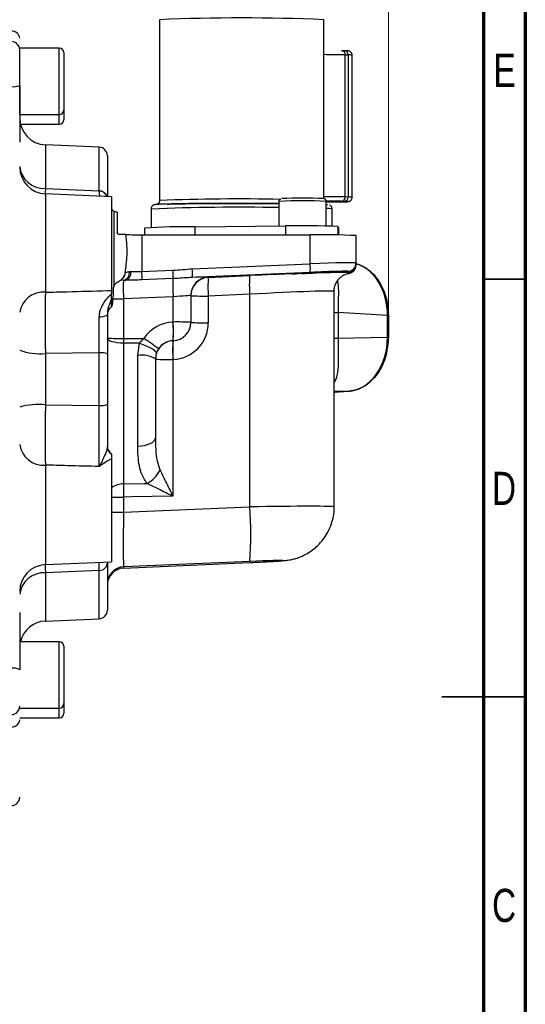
# Model space of a CAD drawing. Header units: inches. Extents: x 0.6 to 16.3, y 0.2 to 11.5.
# Tile 17 of 18: x 14 to 16.3, y 4.4 to 9. Entities that reach past the tile are written whole.
import ezdxf

# ---------------------------------------------------------------- set-up
doc = ezdxf.new("R2010")
doc.units = ezdxf.units.IN
doc.header["$MEASUREMENT"] = 0
doc.styles.add('SLDTEXTSTYLE0', font='TXT', dxfattribs={"width": 0.75})
doc.dimstyles.new('SLDDIMSTYLE1', dxfattribs={"dimtxt": 0.137795, "dimasz": 0.14, "dimexe": 0, "dimexo": 0.0625, "dimgap": 0.034449, "dimtad": 0, "dimdec": 1, "dimlfac": 1.5, "dimrnd": 1e-09, "dimzin": 12, "dimdsep": 46, "dimtxsty": 'SLDTEXTSTYLE0', "dimblk1": 'CLOSED', "dimblk2": 'CLOSED', "dimsah": 1, "dimcen": 0.09, "dimadec": 0, "dimazin": 3, "dimtfac": 1, "dimtdec": 1, "dimtofl": 0, "dimtmove": 0, "dimatfit": 3, "dimldrblk": 'CLOSED', "dimfxl": 0, "dimfrac": 2, "dimtolj": 1, "dimtzin": 12, "dimarcsym": 0})

# ---------------------------------------------------------------- blocks, each defined once
blk = doc.blocks.new('_Closed')
at = {"color": 0, "linetype": 'ByBlock', "lineweight": -2}
for p, q in [((-1, 0.166667), (0, 0)), ((-1, 0.166667), (-1, -0.166667)), ((0, 0), (-1, -0.166667)), ((0, 0), (-1, 0))]:
    blk.add_line(p, q, dxfattribs=at)
blk = doc.blocks.new('_D_10')
at = {"color": 7, "linetype": 'Continuous', "lineweight": 0}
for p, q in [((13.5654, 10.4435), (13.5234, 10.4435)), ((13.5234, 10.4435), (13.5234, 10.2248)), ((13.8709, 10.4435), (13.9128, 10.4435)), ((13.9128, 10.4435), (13.9128, 10.2248)), ((15.6929, 7.6548), (15.6929, 10.2844)), ((12.2376, 10.2451), (13.4026, 10.2451)), ((13.5234, 10.2248), (13.5654, 10.2248)), ((13.9128, 10.2248), (13.8709, 10.2248)), ((15.6929, 10.2451), (14.0337, 10.2451))]:
    blk.add_line(p, q, dxfattribs=at)
at = {"color": 7, "linetype": 'Continuous', "lineweight": 18, "xscale": 0.14, "yscale": 0.14, "rotation": 180.0000000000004}
blk.add_blockref('_Closed', (12.2376, 10.2451), dxfattribs=at)
at = {"color": 7, "linetype": 'Continuous', "lineweight": 18, "xscale": 0.14, "yscale": 0.14}
blk.add_blockref('_Closed', (15.6929, 10.2451), dxfattribs=at)
at = {"color": 7, "linetype": 'Continuous', "lineweight": 18, "char_height": 0.1378, "attachment_point": 1, "style": 'SLDTEXTSTYLE0'}
for s, insert in [('132', (13.5654, 10.4024)), ('5.2', (13.5909, 10.1962))]:
    blk.add_mtext(s, dxfattribs=dict(at, insert=insert))

msp = doc.modelspace()

# ---------------------------------------------------------------- linework, layer by layer
at = {"color": 7, "linetype": 'Continuous', "lineweight": 70}
for p, q in [((16.3386, 11.4961), (16.3386, 0.1969)), ((16.1417, 11.2992), (16.1417, 0.3937))]:
    msp.add_line(p, q, dxfattribs=at)
at = {"color": 7, "linetype": 'Continuous', "lineweight": 25}
for p, q in [((14.6134, 9.0383), (14.6134, 8.1856)), ((15.3878, 8.1938), (15.3878, 9.0383)), ((14.1406, 8.9044), (13.9539, 8.9044)), ((13.9539, 8.5918), (13.9539, 8.9044)), ((14.1619, 8.8831), (14.1619, 8.6131)), ((15.4728, 8.8921), (15.4722, 8.8921)), ((15.4859, 8.8917), (15.4728, 8.8921)), ((15.4896, 8.2024), (15.4896, 8.8723)), ((15.4896, 8.8723), (15.5027, 8.8719)), ((15.5027, 8.8719), (15.5027, 8.202)), ((15.5218, 8.2008), (15.5218, 8.8707)), ((13.9539, 8.5918), (14.1406, 8.5918)), ((14.1619, 8.6131), (14.1619, 8.5669)), ((13.9574, 8.5456), (14.1406, 8.5456)), ((14.329, 8.4373), (14.0751, 8.4483)), ((14.3673, 8.3973), (14.3673, 8.2042)), ((13.9539, 8.2797), (13.9539, 8.2797)), ((14.0751, 8.2425), (14.329, 8.2309)), ((14.3873, 8.2033), (14.0751, 8.217)), ((14.329, 8.2296), (14.329, 8.2309)), ((14.3873, 8.2033), (14.3873, 7.7614)), ((15.1763, 8.1816), (15.1763, 8.0657)), ((15.3994, 8.0656), (15.3994, 8.1816)), ((15.3994, 8.1786), (15.4357, 8.179)), ((15.4853, 8.1818), (15.4722, 8.1822)), ((15.4853, 8.1818), (15.4973, 8.1812)), ((15.5027, 8.202), (15.4896, 8.2024)), ((14.3973, 8.1349), (14.3973, 7.7817)), ((14.3995, 8.133), (14.3973, 8.1349)), ((14.4091, 8.1324), (14.3995, 8.133)), ((14.4091, 8.1324), (14.4139, 8.1316)), ((14.4139, 8.1316), (14.4139, 8.0353)), ((14.5734, 8.1456), (14.5734, 8.0582)), ((14.6457, 8.1689), (14.6444, 8.1689)), ((15.3998, 8.1668), (15.4074, 8.166)), ((15.4278, 8.065), (15.4278, 8.1456)), ((14.5423, 8.0555), (14.5423, 8.0244)), ((14.7814, 8.0621), (15.2081, 8.066)), ((15.4589, 8.0556), (15.4545, 8.0636)), ((15.4589, 8.0555), (15.4589, 8.0556)), ((15.4589, 8.023), (15.4589, 8.0555)), ((14.4545, 8.0253), (14.4239, 8.0253)), ((14.5301, 8.0244), (14.5301, 7.8509)), ((14.5301, 8.0244), (15.3238, 8.0239)), ((15.3238, 7.8877), (15.3238, 8.0239)), ((15.5406, 7.8918), (15.5406, 8.0201)), ((15.5406, 7.8918), (15.5406, 7.886)), ((14.4515, 7.8461), (14.4478, 7.8329)), ((14.5301, 7.8509), (14.6767, 7.8572)), ((14.7681, 7.8638), (15.3238, 7.8877)), ((15.3238, 7.8471), (14.7681, 7.8232)), ((15.5023, 7.846), (15.5023, 7.8518)), ((15.5406, 7.886), (15.5406, 7.8825)), ((14.4293, 7.8084), (14.4206, 7.8031)), ((14.4438, 7.8097), (14.4543, 7.8102)), ((14.4438, 7.8099), (14.4438, 7.8097)), ((14.677, 7.8176), (14.5305, 7.8113)), ((14.8435, 7.8235), (15.0388, 7.8319)), ((14.8435, 7.8242), (14.8435, 7.8235)), ((14.3873, 7.7614), (14.3873, 7.7462)), ((15.4373, 6.7414), (15.4373, 7.7581)), ((14.3873, 7.7222), (14.3873, 7.7462)), ((14.6777, 7.7318), (14.4438, 7.7217)), ((14.4438, 7.7217), (14.4438, 7.5358)), ((14.6777, 7.613), (14.6777, 7.7318)), ((14.7606, 7.7376), (14.7606, 7.6115)), ((15.0388, 7.7439), (14.8435, 7.7355)), ((14.8435, 7.7355), (14.8435, 7.6095)), ((15.0388, 6.7415), (15.0388, 7.7439)), ((15.4561, 7.6581), (15.4561, 7.5365)), ((15.6885, 7.6434), (15.4561, 7.6581)), ((15.6885, 7.5421), (15.6885, 7.6434)), ((15.6929, 7.6433), (15.6929, 7.6154)), ((15.6929, 7.6154), (15.6929, 7.6154)), ((15.6929, 7.6154), (15.6929, 7.542)), ((14.6768, 7.6129), (14.6777, 7.613)), ((14.7606, 7.6115), (14.7606, 7.6109)), ((14.4438, 7.5358), (14.4438, 7.5131)), ((14.6777, 7.525), (14.6768, 7.5249)), ((14.6768, 7.5249), (14.6768, 7.5244)), ((14.6768, 7.5244), (14.6777, 7.5244)), ((14.6777, 7.5244), (14.6777, 7.525)), ((15.4561, 7.5365), (15.6885, 7.5421)), ((15.6929, 7.542), (15.6929, 7.5406)), ((15.6929, 7.5406), (15.6929, 7.5406)), ((14.4438, 7.5131), (14.4438, 6.85)), ((14.5184, 7.5125), (14.4438, 7.5131)), ((14.511, 7.4555), (14.5184, 7.5125)), ((14.329, 7.4679), (14.0751, 7.4648)), ((14.0751, 7.4648), (14.0751, 7.2232)), ((14.329, 7.2198), (14.329, 7.4679)), ((14.3673, 7.4628), (14.3673, 7.2236)), ((14.511, 7.028), (14.511, 7.4555)), ((14.5976, 7.4635), (14.5939, 7.4388)), ((14.5939, 7.4388), (14.5939, 7.0664)), ((14.6768, 7.4364), (14.6768, 6.7916)), ((14.6777, 7.4364), (14.6768, 7.4364)), ((15.4394, 7.2827), (15.5025, 7.2863)), ((15.4406, 7.2827), (15.5037, 7.2863)), ((15.5037, 7.2863), (15.5131, 7.2875)), ((14.0751, 7.2232), (14.329, 7.2198)), ((14.3873, 6.9694), (14.3873, 6.4826)), ((14.4438, 6.7874), (14.4438, 6.716)), ((14.4438, 6.716), (15.0388, 6.7415)), ((14.0751, 6.469), (14.3873, 6.4826)), ((14.3673, 6.4817), (14.3673, 6.4738)), ((14.3673, 6.4738), (14.3673, 6.2539)), ((14.4437, 6.4524), (15.0389, 6.4789)), ((15.0388, 6.4843), (14.4438, 6.4587)), ((14.4438, 6.4525), (15.0388, 6.4789)), ((14.4438, 6.4587), (14.4438, 6.4525)), ((15.0388, 6.4789), (15.0389, 6.4789)), ((14.329, 6.4421), (14.0751, 6.4305)), ((13.9539, 6.3715), (13.9539, 6.3715)), ((14.0751, 6.2028), (14.329, 6.2139)), ((14.1406, 6.1056), (13.9539, 6.1056)), ((14.1619, 6.0843), (14.1619, 5.8143)), ((14.1619, 5.8143), (14.1619, 5.7681)), ((13.9539, 5.7929), (14.1406, 5.7929)), ((13.9539, 5.7467), (14.1406, 5.7467))]:
    msp.add_line(p, q, dxfattribs=at)
at = {"color": 8, "linetype": 'Continuous', "lineweight": 25}
for p, q in [((14.1406, 8.5918), (14.1406, 8.9044)), ((14.1406, 8.5456), (14.1406, 8.5918)), ((14.0751, 8.4483), (14.0751, 8.2425)), ((14.329, 8.2309), (14.329, 8.4373)), ((14.0751, 8.217), (14.0751, 7.7533)), ((14.3322, 8.2058), (14.329, 8.2296)), ((14.7814, 8.0242), (14.7814, 8.0621)), ((15.2081, 8.066), (15.2081, 8.0239)), ((15.4545, 8.0636), (15.4545, 8.0231)), ((15.4589, 8.023), (15.4589, 8.0556)), ((14.4438, 7.8099), (14.4291, 7.8083)), ((14.4438, 7.8097), (14.4305, 7.808)), ((15.5044, 7.8421), (15.508, 7.8432)), ((15.5025, 7.2863), (15.4373, 7.2847)), ((14.0751, 6.9384), (14.0751, 6.469)), ((14.0751, 6.4305), (14.0751, 6.2028)), ((14.329, 6.2139), (14.329, 6.4421)), ((14.1406, 5.7929), (14.1406, 6.1056)), ((14.1406, 5.7467), (14.1406, 5.7929))]:
    msp.add_line(p, q, dxfattribs=at)
at = {"color": 7, "linetype": 'Continuous', "lineweight": 35}
for p, q in [((16.1417, 7.815), (16.3386, 7.815)), ((16.3386, 5.8465), (15.9449, 5.8465)), ((16.1417, 5.8465), (16.3386, 5.8465))]:
    msp.add_line(p, q, dxfattribs=at)
at = {"color": 7, "linetype": 'Continuous', "lineweight": 25, "flags": 128}
for points in [[(14.4438, 7.5131), (14.4287, 7.5137), (14.4142, 7.515), (14.401, 7.5172), (14.3895, 7.5199), (14.38, 7.5233), (14.373, 7.527), (14.3687, 7.5311), (14.3673, 7.5353)], [(14.4438, 7.5358), (14.4807, 7.5355), (14.5396, 7.5351)], [(14.5184, 7.5125), (14.5349, 7.5073), (14.5505, 7.5012), (14.5648, 7.4947), (14.577, 7.4878), (14.5867, 7.4811), (14.5936, 7.4746), (14.5972, 7.4686), (14.5976, 7.4635)], [(14.511, 7.028), (14.5274, 7.029), (14.543, 7.0314), (14.5574, 7.035), (14.5699, 7.0398), (14.5801, 7.0456), (14.5877, 7.0521), (14.5924, 7.0591), (14.5939, 7.0664)], [(14.4438, 6.85), (14.5404, 6.8519), (14.5546, 6.8521)], [(14.6768, 6.7916), (14.4813, 6.7881), (14.4438, 6.7874)]]:
    msp.add_lwpolyline(points, dxfattribs=at)
at = {"color": 7, "linetype": 'Continuous', "lineweight": 25}
for centre, radius, start, end in [((15.0006, -0.1021), 9.1486, 87.57459, 92.42541), ((13.9173, 8.9473), 0.0368, 5.4248, 92.5663), ((13.9139, 8.8955), 0.04, 0, 89), ((14.1406, 8.8831), 0.0213, 0, 90), ((13.9242, 8.8), 0.0776, 262.9456, 292.5731), ((14.1406, 8.6131), 0.0213, 270, 0), ((14.0806, 8.5749), 0.1267, 180, 267.5), ((14.1406, 8.5669), 0.0213, 270, 0), ((14.3273, 8.3973), 0.04, 360, 87.5), ((14.069, 8.3581), 0.1157, 186.0334, 273.0291), ((14.0806, 8.3435), 0.1267, 180, 267.5), ((15.288, 5.692), 2.5048, 87.755, 92.2529), ((15.4706, 8.2012), 0.019, 274.8356, 3.5724), ((15.4837, 8.2008), 0.019, 274.8356, 3.5724), ((14.7362, 5.3819), 2.6806, 89.0333, 94.1487), ((15.2898, 3.7921), 4.2746, 87.7927, 91.0955), ((14.5217, 10.6208), 2.5964, 268.5164, 270.186), ((15.3764, 4.7875), 3.2368, 87.0931, 90.9317), ((15.5006, 7.8918), 0.04, 272.4959, 359.9963), ((14.4353, 7.845), 0.0361, 283.5248, 8.4378), ((14.4432, 7.8441), 0.0357, 288.0996, 10.6235), ((14.1727, 7.8282), 0.3582, 357.2969, 3.6356), ((14.3193, 7.8345), 0.3582, 357.2969, 3.6356), ((14.5284, 7.8435), 0.2406, 355.1574, 4.8426), ((15.0841, 7.8674), 0.2406, 355.1574, 4.8426), ((15.5006, 7.886), 0.04, 272.4959, 359.9963), ((15.5006, 7.8825), 0.04, 280.6104, 359.997), ((15.4521, 7.781), 0.776, 177.2969, 183.6356), ((14.8473, 7.7376), 0.0867, 92.4959, 179.9963), ((14.8473, 7.7369), 0.0867, 92.4959, 179.9963), ((15.3628, 7.7795), 0.5212, 175.1574, 184.8426), ((15.5581, 7.7879), 0.5212, 175.1574, 184.8426), ((14.0649, 7.6414), 0.1124, 84.8149, 170.7733), ((14.8234, 8.9729), 1.2376, 267.0931, 270.9317), ((14.6978, 6.3755), 1.2376, 87.0931, 90.9317), ((15.6651, 6.4483), 1.1954, 88.6694, 88.8787), ((14.1575, 7.5689), 0.5212, 355.1574, 4.8426), ((14.1583, 7.569), 0.5212, 355.1574, 4.8426), ((14.6739, 7.6115), 0.0867, 272.4959, 359.9963), ((14.8234, 8.8469), 1.2376, 267.0931, 270.9317), ((14.4252, 8.678), 1.1424, 267.0931, 270.9317), ((14.2448, 7.0502), 0.5675, 50.1777, 58.7021), ((14.6806, 7.4378), 0.0867, 92.4959, 179.9963), ((15.1962, 7.4804), 0.5212, 175.1574, 184.8426), ((15.1971, 7.4804), 0.5212, 175.1574, 184.8426), ((15.6651, 6.3468), 1.1955, 88.6696, 88.8787), ((14.0462, 7.7173), 0.2541, 248.7107, 276.5274), ((14.3381, 7.3904), 0.078, 68.0624, 96.7066), ((14.5303, 7.3375), 0.1196, 57.8496, 99.2523), ((14.6567, 8.6738), 1.2376, 267.0931, 270.9317), ((15.4385, 7.3184), 0.0357, 271.3718, 273.2909), ((15.5016, 7.322), 0.0357, 271.3718, 273.2909), ((14.0459, 6.8874), 0.3371, 85.0416, 105.8419), ((14.3382, 7.3216), 0.1022, 264.8419, 286.516), ((14.066, 7.0513), 0.1133, 188.2414, 274.5658), ((14.4073, 7.0267), 0.04, 180, 240), ((14.4068, 7.024), 0.0396, 180.1037, 240.368), ((14.4941, 6.9726), 0.1348, 296.6457, 334.4225), ((13.462, 6.6129), 1.582, 355.3368, 4.6632), ((14.0806, 6.3424), 0.1267, 92.5, 180), ((14.3313, 6.4782), 0.0362, 266.3253, 353.0764), ((14.4473, 6.3788), 0.08, 92.4959, 179.9963), ((14.0679, 6.316), 0.1147, 86.3966, 173.1772), ((14.4473, 6.3726), 0.08, 92.4959, 179.9963), ((14.4473, 6.3725), 0.08, 92.415, 180), ((14.3273, 6.2539), 0.04, 272.5, 0), ((14.0806, 6.0763), 0.1267, 92.5, 166.6146), ((14.1406, 6.0843), 0.0213, 0, 90), ((13.924, 5.9168), 0.0644, 62.345, 98.4187), ((14.1406, 5.8143), 0.0213, 270, 0), ((13.9139, 5.8019), 0.04, 271, 0), ((14.1406, 5.7681), 0.0213, 270, 0), ((13.9177, 5.7409), 0.0365, 266.8775, 353.8409), ((13.9139, 5.3729), 0.04, 272.5, 0)]:
    msp.add_arc(centre, radius, start, end, dxfattribs=at)
at = {"color": 8, "linetype": 'Continuous', "lineweight": 25}
for centre, radius, start, end in [((15.3836, 4.1572), 4.7162, 88.7123, 89.9496), ((15.4709, 8.8735), 0.0187, 356.2739, 84.3301), ((15.4841, 8.8731), 0.0187, 356.2739, 84.3301), ((15.5064, 8.7774), 0.0946, 80.6225, 92.2161), ((14.3305, 8.1932), 0.0377, 17.0219, 92.3023), ((14.3303, 8.1915), 0.0381, 19.5719, 91.9989), ((14.9915, -1.1817), 9.375, 88.81197, 92.31109), ((15.2878, 5.6938), 2.4904, 87.4328, 92.5672), ((15.3866, 3.7437), 4.4599, 88.6768, 89.9852), ((15.5064, 8.1074), 0.0946, 80.625, 92.2145), ((14.9816, -1.8671), 10.0211, 88.88682, 92.33463), ((15.4022, 8.019), 0.1292, 78.5678, 91.2741), ((14.4102, 7.8442), 0.0393, 309.4175, 343.2974), ((14.4431, 11.3068), 3.5851, 269.1876, 270.0109), ((15.459, 8.0104), 0.3523, 266.4619, 269.5272), ((15.459, 7.8888), 0.3523, 266.4619, 269.5272), ((14.4439, 6.7565), 0.0935, 90.049, 127.2649), ((14.4405, 9.9498), 3.1624, 269.0362, 270.0601), ((14.4405, 9.8783), 3.1624, 269.0362, 270.0601)]:
    msp.add_arc(centre, radius, start, end, dxfattribs=at)
at = {"color": 7, "linetype": 'Continuous', "lineweight": 25}
for centre, major_axis, ratio, start_param, end_param in [((15.3139, 7.8836), (0.2267, 0.0082), 0.016481, 6.282593, 7.809756), ((14.5339, 7.8553), (0.0867, 0.0055), 0.016435, 3.89953, 4.013235), ((15.2939, 7.8427), (0.0551, 0.0024), 0.01647, 4.473859, 10.189164), ((15.0168, 7.8227), (0.5033, 0.022), 0.01647, 0.266081, 1.017644), ((15.3157, 7.8437), (0.1867, 0.0082), 0.01647, 0.735882, 1.526444), ((14.4473, 7.7231), (-0.0034, 0.0866), 0.040884, 0.016638, 1.585532), ((14.5357, 7.8153), (0.1267, 0.0055), 0.01647, 3.89986, 4.013565), ((14.6701, 7.8166), (0.1733, 0.0076), 0.01647, 6.282466, 7.252924), ((15.0168, 7.8227), (0.5033, 0.022), 0.01647, 1.079008, 1.526444), ((14.6739, 7.73), (0.0867, 0.0076), 0.016377, 6.281755, 7.808918), ((14.6844, 7.4398), (0.1335, -0.1107), 0.999267, 2.306254, 3.251504), ((14.6739, 7.611), (0.0641, -0.0584), 0.998554, 5.493952, 7.021116), ((14.6701, 7.6096), (0.1335, -0.1107), 0.999267, 5.447847, 6.97501), ((14.6806, 7.4383), (0.0641, -0.0584), 0.998554, 2.35236, 3.297609), ((15.4944, 7.5394), (0.0012, 0.2534), 0.765933, 3.189242, 4.726618), ((14.4473, 6.7124), (0.0034, 0.2537), 0.013942, 1.556984, 3.125877), ((15.0316, 6.4813), (0.1633, 0.0071), 0.01647, 4.755303, 7.809629)]:
    msp.add_ellipse(centre, major_axis=major_axis, ratio=ratio, start_param=start_param, end_param=end_param, dxfattribs=at)
at = {"color": 8, "linetype": 'Continuous', "lineweight": 25}
for centre, major_axis, ratio, start_param, end_param in [((15.3157, 7.8437), (0.1867, 0.0082), 0.01647, 6.282466, 7.019067), ((15.4944, 7.6407), (0.0088, 0.2532), 0.765616, 4.749458, 6.075064), ((15.0206, 7.7361), (0.4167, 0.022), 0.016456, 6.282243, 7.80948), ((15.0206, 6.7343), (0.4167, 0.0071), 0.016497, 6.282896, 7.810066), ((14.4473, 6.7062), (0.0035, 0.2537), 0.013487, 3.14238, 3.158882)]:
    msp.add_ellipse(centre, major_axis=major_axis, ratio=ratio, start_param=start_param, end_param=end_param, dxfattribs=at)
at = {"color": 7, "linetype": 'Continuous', "lineweight": 25}
for points, knots in [([(15.5217, 8.8703), (15.5217, 8.8706), (15.5222, 8.8733), (15.5205, 8.8788), (15.5167, 8.8846), (15.5122, 8.888), (15.5084, 8.8897), (15.5042, 8.8908), (15.502, 8.8909), (15.4973, 8.8913), (15.4923, 8.8915), (15.4869, 8.8917), (15.4855, 8.8917)], [0, 0, 0, 0, 0.0092143, 0.0966128, 0.1846827, 0.2500679, 0.2933661, 0.3433422, 0.4864864, 0.6651391, 0.9134494, 1, 1, 1, 1]), ([(13.9539, 8.7284), (13.9539, 8.7234), (13.9539, 8.6979), (13.9539, 8.6507), (13.9539, 8.5863), (13.9539, 8.5211), (13.9539, 8.4813), (13.9539, 8.4611)], [0, 0, 0, 0, 0.053201, 0.273346, 0.499857, 0.74544, 1, 1, 1, 1]), ([(14.6131, 8.1858), (14.6131, 8.1842), (14.6132, 8.1799), (14.6102, 8.1741), (14.6059, 8.1698), (14.6013, 8.1672), (14.6002, 8.1669), (14.5995, 8.1668)], [0, 0, 0, 0, 0.129112, 0.356051, 0.528406, 0.696729, 1, 1, 1, 1]), ([(14.6495, 8.169), (14.6633, 8.1694), (14.6915, 8.1701), (14.7495, 8.171), (14.8189, 8.1717), (14.8976, 8.1722), (14.9669, 8.1724), (15.0224, 8.1724), (15.0758, 8.1723), (15.1286, 8.1721), (15.1642, 8.1718), (15.1763, 8.1717)], [0, 0, 0, 0, 0.123042, 0.253454, 0.389288, 0.528004, 0.666721, 0.734713, 0.802729, 0.933141, 1, 1, 1, 1]), ([(15.1763, 8.1717), (15.1642, 8.1718), (15.1286, 8.1721), (15.0624, 8.1723), (14.9806, 8.1724), (14.8976, 8.1722), (14.8319, 8.1718), (14.7835, 8.1713), (14.7396, 8.1708), (14.6916, 8.1701), (14.6633, 8.1694), (14.6496, 8.169)], [0, 0, 0, 0, 0.066917, 0.197321, 0.333146, 0.471854, 0.610562, 0.67855, 0.746562, 0.876966, 1, 1, 1, 1]), ([(15.1835, 8.1933), (15.1829, 8.193), (15.1813, 8.1922), (15.1787, 8.1896), (15.1766, 8.1859), (15.1765, 8.1831), (15.1764, 8.1818)], [0, 0, 0, 0, 0.149328, 0.422936, 0.731381, 1, 1, 1, 1]), ([(15.3991, 8.1816), (15.3992, 8.1825), (15.3993, 8.1849), (15.3978, 8.1882), (15.3956, 8.1911), (15.3932, 8.1929), (15.3912, 8.1939), (15.39, 8.1943), (15.3897, 8.1943), (15.3897, 8.1943)], [0, 0, 0, 0, 0.1443, 0.381605, 0.575524, 0.741701, 0.881606, 0.9997, 1, 1, 1, 1]), ([(15.4722, 8.1822), (15.4653, 8.1824), (15.4512, 8.1827), (15.4249, 8.183), (15.4059, 8.1831), (15.3991, 8.1832)], [0, 0, 0, 0, 0.3806464, 0.7782958, 1, 1, 1, 1]), ([(15.4404, 8.179), (15.4431, 8.179), (15.4513, 8.1791), (15.4632, 8.1793), (15.4758, 8.1795), (15.4858, 8.1798), (15.4933, 8.18), (15.4984, 8.1802), (15.502, 8.1805), (15.5041, 8.1807), (15.5076, 8.1815), (15.5106, 8.1827), (15.5139, 8.1846), (15.5177, 8.1881), (15.521, 8.1936), (15.5215, 8.1982), (15.5217, 8.2004)], [0, 0, 0, 0, 0.0611322, 0.1861123, 0.3088028, 0.4265427, 0.5366367, 0.636475, 0.7237517, 0.7997524, 0.8311027, 0.8522157, 0.8755726, 0.9098356, 0.9554908, 1, 1, 1, 1]), ([(14.3873, 8.1456), (14.3875, 8.1453), (14.388, 8.1445), (14.3911, 8.1407), (14.3954, 8.1367), (14.3973, 8.1349)], [0, 0, 0, 0, 0.2358906, 0.6644215, 1, 1, 1, 1]), ([(14.6444, 8.1689), (14.6416, 8.1688), (14.6328, 8.1686), (14.6214, 8.1681), (14.6101, 8.1676), (14.6019, 8.1671), (14.5962, 8.1666), (14.5919, 8.166), (14.5889, 8.1656), (14.5837, 8.1635), (14.5795, 8.1604), (14.5759, 8.1559), (14.5735, 8.1507), (14.5737, 8.147), (14.5737, 8.1457)], [0, 0, 0, 0, 0.077215, 0.235319, 0.384915, 0.523943, 0.650187, 0.762235, 0.856195, 0.892893, 0.920596, 0.947759, 0.98088, 1, 1, 1, 1]), ([(15.4274, 8.1456), (15.4275, 8.1469), (15.4278, 8.1509), (15.4249, 8.1567), (15.4204, 8.1616), (15.4163, 8.164), (15.4151, 8.1643), (15.4146, 8.1645)], [0, 0, 0, 0, 0.122585, 0.389442, 0.607822, 0.830145, 1, 1, 1, 1]), ([(14.4239, 8.0253), (14.4228, 8.0254), (14.4207, 8.0256), (14.4178, 8.0272), (14.4155, 8.0296), (14.4142, 8.0324), (14.414, 8.0344), (14.4139, 8.0353)], [0, 0, 0, 0, 0.202146, 0.404171, 0.609672, 0.823738, 1, 1, 1, 1]), ([(14.4515, 7.8461), (14.4534, 7.8593), (14.4571, 7.8862), (14.4612, 7.9296), (14.4605, 7.977), (14.4566, 8.0085), (14.4545, 8.0253)], [0, 0, 0, 0, 0.232028, 0.470172, 0.716724, 1, 1, 1, 1]), ([(14.4515, 7.8461), (14.4526, 7.8465), (14.4569, 7.8482), (14.465, 7.8494), (14.471, 7.8503)], [0, 0, 0, 0, 0.246012, 1, 1, 1, 1]), ([(14.4782, 7.8506), (14.4863, 7.8505), (14.5019, 7.8503), (14.5209, 7.8507), (14.5301, 7.8509)], [0, 0, 0, 0, 0.513147, 1, 1, 1, 1]), ([(14.6767, 7.8572), (14.6919, 7.8582), (14.7224, 7.8604), (14.7528, 7.8627), (14.7681, 7.8638)], [0, 0, 0, 0, 0.499968, 1, 1, 1, 1]), ([(15.508, 7.8432), (15.5076, 7.8438), (15.507, 7.8448), (15.5037, 7.8457), (15.5023, 7.846)], [0, 0, 0, 0, 0.602399, 1, 1, 1, 1]), ([(15.5043, 7.8421), (15.5054, 7.8423), (15.5075, 7.8427), (15.5116, 7.8437), (15.5176, 7.8459), (15.526, 7.851), (15.5341, 7.8595), (15.5399, 7.8707), (15.54, 7.879), (15.5401, 7.8826)], [0, 0, 0, 0, 0.180982, 0.342079, 0.481713, 0.591624, 0.728765, 0.883059, 1, 1, 1, 1]), ([(15.5392, 7.8886), (15.5494, 7.8854), (15.5701, 7.8787), (15.599, 7.8601), (15.6257, 7.8356), (15.6487, 7.8053), (15.6675, 7.7706), (15.6814, 7.732), (15.691, 7.6893), (15.6922, 7.6592), (15.6929, 7.6433)], [0, 0, 0, 0, 0.118626, 0.242468, 0.36631, 0.490172, 0.614035, 0.737928, 0.861821, 1, 1, 1, 1]), ([(14.3973, 7.7817), (14.3994, 7.7852), (14.4038, 7.7924), (14.4129, 7.7993), (14.419, 7.8023), (14.4206, 7.8031)], [0, 0, 0, 0, 0.401517, 0.850199, 1, 1, 1, 1]), ([(14.4478, 7.8329), (14.4439, 7.8257), (14.4389, 7.8166), (14.4309, 7.8099), (14.4293, 7.8084)], [0, 0, 0, 0, 0.790499, 1, 1, 1, 1]), ([(14.5305, 7.8113), (14.5171, 7.811), (14.4904, 7.8103), (14.4663, 7.8102), (14.4543, 7.8102)], [0, 0, 0, 0, 0.500637, 1, 1, 1, 1]), ([(14.7681, 7.8232), (14.7418, 7.8214), (14.7116, 7.8192), (14.681, 7.8178), (14.677, 7.8176)], [0, 0, 0, 0, 0.870006, 1, 1, 1, 1]), ([(15.2809, 7.8413), (15.275, 7.841), (15.265, 7.8406), (15.2573, 7.8404), (15.2542, 7.8403)], [0, 0, 0, 0, 0.5937382, 1, 1, 1, 1]), ([(15.4379, 7.7581), (15.4377, 7.7603), (15.4369, 7.7699), (15.4412, 7.786), (15.4496, 7.804), (15.4607, 7.818), (15.4725, 7.8282), (15.4837, 7.835), (15.493, 7.8389), (15.4994, 7.8409), (15.5032, 7.8419), (15.504, 7.842), (15.5044, 7.8421)], [0, 0, 0, 0, 0.045902, 0.20176, 0.339115, 0.462487, 0.573138, 0.670233, 0.753643, 0.828935, 0.912055, 1, 1, 1, 1]), ([(14.0751, 7.7533), (14.0749, 7.7423), (14.0747, 7.7201), (14.0744, 7.6789), (14.0743, 7.631), (14.0744, 7.5774), (14.0746, 7.5212), (14.0749, 7.4838), (14.0751, 7.4648)], [0, 0, 0, 0, 0.147425, 0.297907, 0.470931, 0.648968, 0.821979, 1, 1, 1, 1]), ([(14.0751, 7.7533), (14.1095, 7.7542), (14.2069, 7.7567), (14.311, 7.7594), (14.3806, 7.7613), (14.3873, 7.7614)], [0, 0, 0, 0, 0.3309, 0.935937, 1, 1, 1, 1]), ([(14.3946, 7.7693), (14.3946, 7.7645), (14.3945, 7.7402), (14.3924, 7.7044), (14.3903, 7.6934), (14.3893, 7.6879)], [0, 0, 0, 0, 0.109903, 0.554822, 1, 1, 1, 1]), ([(14.3973, 7.7817), (14.3961, 7.7784), (14.3947, 7.7743), (14.3947, 7.7702), (14.3946, 7.7693)], [0, 0, 0, 0, 0.802619, 1, 1, 1, 1]), ([(14.3292, 7.6356), (14.3297, 7.6427), (14.3306, 7.6573), (14.3384, 7.6813), (14.3521, 7.7068), (14.3698, 7.7291), (14.3823, 7.7414), (14.3873, 7.7462)], [0, 0, 0, 0, 0.159378, 0.324261, 0.57518, 0.833367, 1, 1, 1, 1]), ([(14.3873, 7.7222), (14.3844, 7.7157), (14.3788, 7.7025), (14.3723, 7.6841), (14.3683, 7.6668), (14.3673, 7.6561), (14.3673, 7.6506), (14.3673, 7.6506)], [0, 0, 0, 0, 0.301927, 0.604462, 0.801053, 0.999985, 1, 1, 1, 1]), ([(14.3873, 7.7222), (14.3873, 7.7195), (14.3873, 7.7119), (14.3873, 7.7061), (14.3873, 7.7023)], [0, 0, 0, 0, 0.3538973, 1, 1, 1, 1]), ([(14.3673, 7.6405), (14.3676, 7.6453), (14.3682, 7.6549), (14.3741, 7.6693), (14.3813, 7.6803), (14.3875, 7.685), (14.3894, 7.6864)], [0, 0, 0, 0, 0.289766, 0.582379, 0.870779, 1, 1, 1, 1]), ([(14.3882, 7.6868), (14.3882, 7.6868), (14.3878, 7.6864), (14.3874, 7.6913), (14.3873, 7.6989), (14.3873, 7.7023)], [0, 0, 0, 0, 0.01583, 0.563609, 1, 1, 1, 1]), ([(14.329, 7.4679), (14.3291, 7.4863), (14.3291, 7.5236), (14.3292, 7.5807), (14.3292, 7.6171), (14.3292, 7.6356)], [0, 0, 0, 0, 0.323955, 0.657307, 1, 1, 1, 1]), ([(14.3673, 7.6505), (14.3673, 7.6403), (14.3673, 7.6199), (14.3673, 7.5786), (14.3673, 7.5259), (14.3673, 7.484), (14.3673, 7.4628)], [0, 0, 0, 0, 0.17077, 0.342868, 0.666739, 1, 1, 1, 1]), ([(14.5184, 7.5125), (14.5193, 7.5141), (14.5249, 7.5226), (14.5329, 7.5295), (14.5396, 7.5351)], [0, 0, 0, 0, 0.179004, 1, 1, 1, 1]), ([(15.6929, 7.5406), (15.6908, 7.5125), (15.6876, 7.4702), (15.6692, 7.4184), (15.6511, 7.3825), (15.6285, 7.3512), (15.6022, 7.3251), (15.573, 7.3053), (15.5431, 7.2919), (15.5227, 7.2891), (15.5131, 7.2879)], [0, 0, 0, 0, 0.2217922, 0.3349835, 0.4481747, 0.5613486, 0.6745223, 0.7876682, 0.9008141, 1, 1, 1, 1]), ([(14.6082, 7.4861), (14.6054, 7.4813), (14.6019, 7.4753), (14.5989, 7.4677), (14.5981, 7.465), (14.5976, 7.4635)], [0, 0, 0, 0, 0.633173, 0.795927, 1, 1, 1, 1]), ([(14.0751, 7.2232), (14.0748, 7.1913), (14.0745, 7.1409), (14.0743, 7.0741), (14.0744, 7.0236), (14.0746, 6.9769), (14.0749, 6.9513), (14.0751, 6.9384)], [0, 0, 0, 0, 0.2973717, 0.4705279, 0.6487008, 0.8218432, 1, 1, 1, 1]), ([(14.329, 6.9315), (14.329, 6.9427), (14.3291, 6.9651), (14.3292, 7.0067), (14.3292, 7.0545), (14.3292, 7.1187), (14.3291, 7.1753), (14.329, 7.2125), (14.329, 7.2198)], [0, 0, 0, 0, 0.154012, 0.308024, 0.481128, 0.654233, 0.933047, 1, 1, 1, 1]), ([(14.3673, 7.2236), (14.3673, 7.2029), (14.3673, 7.1609), (14.3673, 7.1062), (14.3673, 7.0603), (14.3673, 7.0361), (14.3673, 7.0239)], [0, 0, 0, 0, 0.301677, 0.6121, 0.804941, 1, 1, 1, 1]), ([(14.5939, 7.0664), (14.5942, 7.0481), (14.5948, 7.0113), (14.5994, 6.9594), (14.6105, 6.9287), (14.6157, 6.9144)], [0, 0, 0, 0, 0.345836, 0.695754, 1, 1, 1, 1]), ([(14.3673, 7.0239), (14.3665, 7.0188), (14.3642, 7.0043), (14.3506, 6.9747), (14.338, 6.9489), (14.3306, 6.9345), (14.329, 6.9316), (14.329, 6.9315)], [0, 0, 0, 0, 0.191835, 0.546813, 0.907396, 0.997257, 1, 1, 1, 1]), ([(14.5546, 6.8521), (14.5442, 6.8683), (14.5261, 6.8966), (14.5156, 6.9463), (14.5115, 6.9886), (14.5112, 7.0167), (14.511, 7.028)], [0, 0, 0, 0, 0.330495, 0.578662, 0.832048, 1, 1, 1, 1]), ([(14.3873, 6.9694), (14.3823, 6.9663), (14.3679, 6.9572), (14.347, 6.9441), (14.3321, 6.9337), (14.3291, 6.9316), (14.329, 6.9315)], [0, 0, 0, 0, 0.292718, 0.857061, 0.996407, 1, 1, 1, 1]), ([(14.3873, 6.9896), (14.3873, 6.9887), (14.3873, 6.9867), (14.3873, 6.9795), (14.3873, 6.9734), (14.3873, 6.9694)], [0, 0, 0, 0, 0.245428, 0.494776, 1, 1, 1, 1]), ([(14.329, 6.9315), (14.2788, 6.9329), (14.1941, 6.9352), (14.1095, 6.9374), (14.0751, 6.9384)], [0, 0, 0, 0, 0.593189, 1, 1, 1, 1]), ([(14.6157, 6.9144), (14.6243, 6.8968), (14.6436, 6.8573), (14.6649, 6.8149), (14.6767, 6.7917), (14.6768, 6.7916)], [0, 0, 0, 0, 0.444283, 0.99693, 1, 1, 1, 1]), ([(14.4438, 6.85), (14.4437, 6.8473), (14.4435, 6.8375), (14.4434, 6.8166), (14.4436, 6.7971), (14.4438, 6.7874)], [0, 0, 0, 0, 0.158129, 0.579076, 1, 1, 1, 1]), ([(14.6768, 6.7916), (14.6767, 6.7916), (14.6533, 6.803), (14.6108, 6.8239), (14.5719, 6.8434), (14.5546, 6.8521)], [0, 0, 0, 0, 0.0030702, 0.5557137, 1, 1, 1, 1]), ([(15.0389, 6.4789), (15.0448, 6.4791), (15.0618, 6.4799), (15.0894, 6.4812), (15.1202, 6.4828), (15.1479, 6.4843), (15.172, 6.4859), (15.1896, 6.4871), (15.2021, 6.4882), (15.2127, 6.4894), (15.2243, 6.4911), (15.2392, 6.4939), (15.2577, 6.4987), (15.2814, 6.507), (15.3082, 6.5199), (15.3358, 6.5377), (15.3617, 6.5599), (15.3854, 6.5864), (15.4057, 6.6172), (15.4218, 6.6515), (15.4323, 6.6882), (15.4375, 6.7186), (15.4367, 6.7365), (15.4365, 6.7414)], [0, 0, 0, 0, 0.029108, 0.084727, 0.14057, 0.196844, 0.254098, 0.313979, 0.353748, 0.381036, 0.405471, 0.429542, 0.462095, 0.502322, 0.55505, 0.609856, 0.66507, 0.724245, 0.78555, 0.848134, 0.911468, 0.975227, 1, 1, 1, 1]), ([(13.9539, 6.2431), (13.9539, 6.239), (13.9539, 6.2174), (13.9539, 6.1751), (13.9539, 6.1126), (13.9539, 6.0444), (13.9539, 5.9976), (13.9539, 5.9738)], [0, 0, 0, 0, 0.053134, 0.273559, 0.500395, 0.745734, 1, 1, 1, 1])]:
    msp.add_open_spline(points, degree=3, knots=knots, dxfattribs=at)
at = {"color": 8, "linetype": 'Continuous', "lineweight": 25}
for points, knots in [([(14.0751, 8.2425), (14.0749, 8.2335), (14.0748, 8.2237), (14.0747, 8.2171), (14.0747, 8.2166)], [0, 0, 0, 0, 0.920435, 1, 1, 1, 1]), ([(15.4527, 7.8069), (15.4538, 7.8005), (15.4575, 7.7784), (15.4565, 7.734), (15.456, 7.6876), (15.4561, 7.6637), (15.4561, 7.6581)], [0, 0, 0, 0, 0.170675, 0.589224, 0.904077, 1, 1, 1, 1]), ([(15.4561, 7.5365), (15.4561, 7.5184), (15.4562, 7.4944), (15.4567, 7.4495), (15.4564, 7.4002), (15.4512, 7.3557), (15.4404, 7.3349), (15.4373, 7.329)], [0, 0, 0, 0, 0.20321, 0.269103, 0.543381, 0.869389, 1, 1, 1, 1]), ([(14.0746, 6.4673), (14.0746, 6.4653), (14.0747, 6.4562), (14.0749, 6.4417), (14.0751, 6.4305)], [0, 0, 0, 0, 0.228481, 1, 1, 1, 1]), ([(14.329, 6.4421), (14.3291, 6.4531), (14.3291, 6.4682), (14.3292, 6.4776), (14.3292, 6.4801)], [0, 0, 0, 0, 0.7355471, 1, 1, 1, 1])]:
    msp.add_open_spline(points, degree=3, knots=knots, dxfattribs=at)
msp.add_open_spline([(15.5009, 8.181), (15.5009, 8.1808), (15.501, 8.1802), (15.4769, 8.1794), (15.4494, 8.1791), (15.4357, 8.179)], degree=3, dxfattribs=at)
at = {"color": 7, "linetype": 'Continuous', "lineweight": 25}
msp.add_open_spline([(14.3673, 7.6505), (14.3667, 7.6486), (14.3656, 7.6448), (14.3569, 7.64), (14.3444, 7.6365), (14.3343, 7.6359), (14.3292, 7.6355)], degree=3, dxfattribs=at)

# ---------------------------------------------------------------- texts
at = {"color": 7, "linetype": 'Continuous', "lineweight": 0, "char_height": 0.1562, "attachment_point": 2, "style": 'SLDTEXTSTYLE0'}
for s, insert in [('E', (16.2405, 8.8775)), ('D', (16.2383, 6.9067)), ('C', (16.2385, 4.9405))]:
    msp.add_mtext(s, dxfattribs=dict(at, insert=insert))

# ---------------------------------------------------------------- dimensions: what is measured, and where the dimension line sits
at = {"color": 7, "linetype": 'Continuous', "lineweight": 18}
dim = msp.add_linear_dim(base=(12.2376, 10.2451), p1=(15.6929, 7.6154), p2=(12.2376, 10.3996), dimstyle='SLDDIMSTYLE1', dxfattribs=at)
dim.commit()
dim.dimension.update_dxf_attribs({"geometry": '_D_10', "text_midpoint": (13.7181, 10.2451), "dimtype": 160})

doc.saveas('drawing.dxf')
